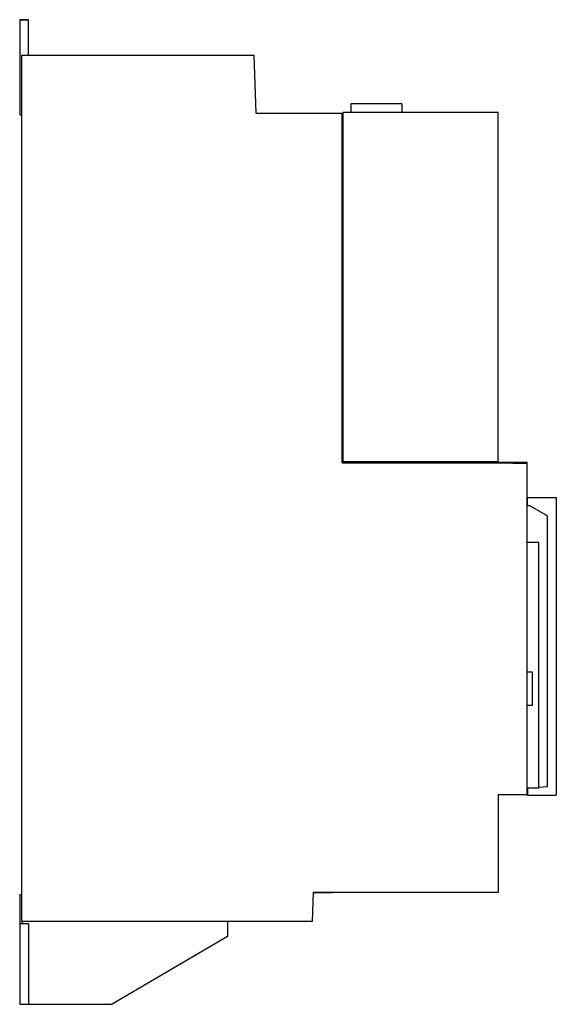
# Model space of a CAD drawing. Header units: millimetres. Extents: x 55 to 240, y 33 to 374.
import ezdxf

# ---------------------------------------------------------------- set-up
doc = ezdxf.new("R2010")
doc.units = ezdxf.units.MM
doc.header["$LTSCALE"] = 26.473638
doc.layers.get('0').update_dxf_attribs({"linetype": 'CONTINUOUS'})

msp = doc.modelspace()

# ---------------------------------------------------------------- linework, layer by layer
at = {"color": 7, "linetype": 'Continuous'}
for p, q in [((57.66, 374.07), (54.66, 374.07)), ((54.66, 374.06), (54.66, 341.06)), ((54.66, 374.06), (57.66, 374.06)), ((57.66, 361.76), (57.66, 374.06)), ((55.36, 61.76), (55.36, 361.76)), ((55.36, 361.76), (135.71, 361.76)), ((135.71, 361.76), (136.41, 341.75)), ((169.31, 344.95), (169.31, 341.95)), ((187.01, 344.95), (169.31, 344.95)), ((187.01, 344.95), (187.01, 341.95)), ((54.66, 341.06), (55.36, 341.06)), ((136.41, 341.75), (166.66, 341.75)), ((166.36, 220.56), (166.36, 341.75)), ((166.66, 220.95), (166.66, 341.95)), ((220.36, 341.95), (166.66, 341.95)), ((220.36, 220.55), (220.36, 341.95)), ((166.66, 338.76), (166.36, 338.76)), ((166.66, 303.56), (166.36, 303.56)), ((166.66, 296.56), (166.36, 296.56)), ((166.66, 258.56), (166.36, 258.56)), ((166.66, 251.56), (166.36, 251.56)), ((166.66, 234.81), (166.36, 234.81)), ((166.36, 234.11), (166.66, 234.11)), ((166.36, 228.51), (166.66, 228.51)), ((166.66, 227.76), (166.36, 227.76)), ((166.36, 220.56), (220.36, 220.55)), ((220.36, 220.95), (166.66, 220.95)), ((169.27, 220.56), (169.27, 220.95)), ((214.36, 220.95), (214.36, 220.56)), ((230.36, 220.76), (220.36, 220.76)), ((220.36, 220.55), (230.36, 220.38)), ((230.36, 105.46), (230.36, 220.76)), ((230.36, 208.61), (240.46, 208.61)), ((230.46, 205.72), (230.46, 208.61)), ((240.46, 208.61), (240.46, 105.46)), ((231.46, 205.72), (230.46, 205.72)), ((231.46, 205.72), (237.46, 202.22)), ((237.46, 108.32), (237.46, 202.22)), ((234.46, 192.96), (230.36, 192.96)), ((234.46, 107.96), (234.46, 192.96)), ((232.16, 148.08), (230.36, 148.08)), ((232.16, 136.54), (232.16, 148.08)), ((232.16, 136.54), (230.36, 136.54)), ((220.36, 105.74), (230.36, 105.74)), ((220.36, 105.74), (220.36, 71.76)), ((234.46, 107.96), (230.36, 107.96)), ((230.46, 107.96), (230.46, 105.46)), ((237.46, 108.32), (234.46, 108.17)), ((230.36, 105.46), (240.46, 105.46)), ((156.26, 71.76), (155.91, 61.76)), ((220.36, 71.76), (156.26, 71.76)), ((162.91, 71.66), (156.26, 71.66)), ((159.91, 71.66), (159.91, 71.76)), ((162.91, 71.66), (162.91, 71.76)), ((54.66, 71.06), (55.36, 71.06)), ((54.66, 71.06), (54.66, 33.06)), ((155.91, 61.76), (55.36, 61.76)), ((55.49, 61.76), (55.49, 61.06)), ((126.66, 61.76), (126.66, 56.56)), ((54.66, 61.06), (57.66, 61.06)), ((57.66, 61.06), (57.66, 33.06)), ((126.66, 56.56), (86.66, 33.06)), ((54.66, 33.06), (86.66, 33.06))]:
    msp.add_line(p, q, dxfattribs=at)

doc.saveas('drawing.dxf')
